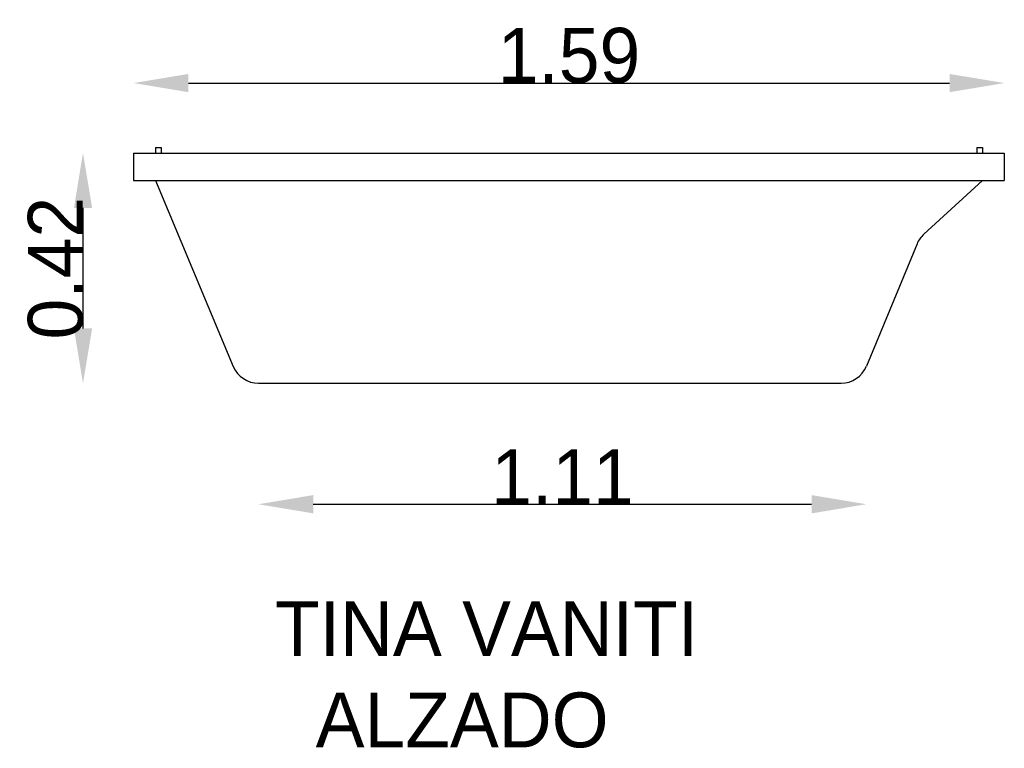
# Model space of a CAD drawing. Extents: x -3.68 to -1.89, y -1.22 to 0.11.
import ezdxf

# ---------------------------------------------------------------- set-up
doc = ezdxf.new("R2010")
doc.units = 0
doc.header["$MEASUREMENT"] = 0
doc.layers.get('0').update_dxf_attribs({"linetype": 'CONTINUOUS'})
doc.layers.get('DEFPOINTS').update_dxf_attribs({"linetype": 'CONTINUOUS'})
doc.dimstyles.get("Standard").update_dxf_attribs({"dimtxt": 0.18, "dimasz": 0.18, "dimexe": 0.18, "dimexo": 0.0625, "dimgap": 0.09, "dimtad": 0, "dimtih": 1, "dimtoh": 1, "dimdec": 4, "dimzin": 0, "dimdsep": 46, "dimtxsty": 'Standard', "dimcen": 0.09, "dimadec": 0, "dimazin": 0, "dimtfac": 1, "dimtdec": 4, "dimtofl": 0, "dimtmove": 0, "dimatfit": 3, "dimfxl": 0, "dimtolj": 1, "dimtzin": 0, "dimarcsym": 0})

# ---------------------------------------------------------------- blocks, each defined once
blk = doc.blocks.new('*D2')
at = {"color": 0, "linetype": 'ByBlock'}
blk.add_line((-1.3468, -1.3741), (-1.3468, -1.5941), dxfattribs=at)
for points in [[(-1.3634, -1.3741), (-1.3301, -1.3741), (-1.3468, -1.2741)], [(-1.3634, -1.5941), (-1.3301, -1.5941), (-1.3468, -1.6941)]]:
    blk.add_solid(points, dxfattribs=at)
at = {"layer": 'DEFPOINTS', "color": 0, "linetype": 'ByBlock'}
for p in [(-1.2543, -1.2741), (-1.3468, -1.6941), (-1.0262, -1.6941)]:
    blk.add_point(p, dxfattribs=at)
at = {"color": 0, "linetype": 'ByBlock', "insert": (-1.3968, -1.4841), "char_height": 0.1, "attachment_point": 5, "rotation": 90}
blk.add_mtext('\\A1;0.42', dxfattribs=at)
blk = doc.blocks.new('*D0')
at = {"color": 0, "linetype": 'ByBlock'}
blk.add_line((-1.1543, -1.1463), (0.2357, -1.1463), dxfattribs=at)
for points in [[(-1.1543, -1.1297), (-1.1543, -1.163), (-1.2543, -1.1463)], [(0.2357, -1.1297), (0.2357, -1.163), (0.3357, -1.1463)]]:
    blk.add_solid(points, dxfattribs=at)
at = {"layer": 'DEFPOINTS', "color": 0, "linetype": 'ByBlock'}
for p in [(0.3357, -1.1463), (-1.2543, -1.2741), (0.3357, -1.2741)]:
    blk.add_point(p, dxfattribs=at)
at = {"color": 0, "linetype": 'ByBlock', "insert": (-0.4593, -1.0963), "char_height": 0.1, "attachment_point": 5}
blk.add_mtext('\\A1;1.59', dxfattribs=at)
blk = doc.blocks.new('*D1')
at = {"color": 0, "linetype": 'ByBlock'}
blk.add_line((-0.9262, -1.9149), (-0.0162, -1.9149), dxfattribs=at)
for points in [[(-0.9262, -1.8982), (-0.9262, -1.9316), (-1.0262, -1.9149)], [(-0.0162, -1.8982), (-0.0162, -1.9316), (0.0838, -1.9149)]]:
    blk.add_solid(points, dxfattribs=at)
at = {"layer": 'DEFPOINTS', "color": 0, "linetype": 'ByBlock'}
for p in [(0.0838, -1.6632), (-1.0262, -1.6941), (0.0838, -1.9149)]:
    blk.add_point(p, dxfattribs=at)
at = {"color": 0, "linetype": 'ByBlock', "insert": (-0.4712, -1.8649), "char_height": 0.1, "attachment_point": 5}
blk.add_mtext('\\A1;1.11', dxfattribs=at)

msp = doc.modelspace()

# ---------------------------------------------------------------- linework, layer by layer
for p, q in [((-3.4753, -0.1364), (-1.8853, -0.1364)), ((-3.4753, -0.1364), (-3.4753, -0.1864)), ((-3.4353, -0.1264), (-3.4253, -0.1264)), ((-3.4353, -0.1264), (-3.4353, -0.1364)), ((-3.4353, -0.1264), (-3.4353, -0.1364)), ((-3.4353, -0.1264), (-3.4353, -0.1364)), ((-3.4253, -0.1264), (-3.4253, -0.1364)), ((-1.9353, -0.1264), (-1.9253, -0.1264)), ((-1.9353, -0.1264), (-1.9353, -0.1364)), ((-1.9253, -0.1264), (-1.9253, -0.1364)), ((-1.8853, -0.1364), (-1.8853, -0.1864)), ((-3.4753, -0.1864), (-1.8853, -0.1864)), ((-3.4353, -0.1864), (-3.2933, -0.5257)), ((-1.9253, -0.1864), (-2.0323, -0.2844)), ((-2.0447, -0.3022), (-2.1372, -0.5255)), ((-3.2472, -0.5564), (-2.1834, -0.5564))]:
    msp.add_line(p, q)
for centre, start, end in [((-1.9985, -0.3213), 132.4949, 157.515), ((-3.2472, -0.5064), 202.7053, 270), ((-2.1834, -0.5064), 270, 337.515)]:
    msp.add_arc(centre, 0.05, start, end)

# ---------------------------------------------------------------- texts
at = {"color": 5}
for s, p in [('TINA VANITI', (-3.2172, -1.0541)), ('  ALZADO', (-3.2172, -1.2208))]:
    msp.add_text(s, height=0.1, dxfattribs=at).set_placement(p)

# ---------------------------------------------------------------- dimensions: what is measured, and where the dimension line sits
at = {"color": 1}
for base, p1, p2, picture, middle in [((-1.8853, -0.0086), (-3.4753, -0.1364), (-1.8853, -0.1364), '*D0', (-2.6803, 0.0414)), ((-2.1372, -0.7772), (-3.2472, -0.5564), (-2.1372, -0.5255), '*D1', (-2.6922, -0.7272))]:
    dim = msp.add_linear_dim(base=base, p1=p1, p2=p2, dimstyle='Standard', override={"dimtxt": 0.1, "dimasz": 0.1, "dimexe": 1.25, "dimexo": 0.625, "dimgap": 0, "dimtad": 1, "dimtih": 0, "dimtoh": 0, "dimdec": 2, "dimzin": 8, "dimcen": 2.5, "dimse1": 1, "dimse2": 1, "dimtdec": 2, "dimtix": 1, "dimtofl": 1}, dxfattribs=at)
    dim.commit()
    dim.dimension.update_dxf_attribs({"geometry": picture, "text_midpoint": middle, "insert": (-2.221, 1.1377)})
dim = msp.add_linear_dim(base=(-3.5678, -0.5564), p1=(-3.4753, -0.1364), p2=(-3.2472, -0.5564), angle=90, dimstyle='Standard', override={"dimtxt": 0.1, "dimasz": 0.1, "dimexe": 1.25, "dimexo": 0.625, "dimgap": 0, "dimtad": 1, "dimtih": 0, "dimtoh": 0, "dimdec": 2, "dimzin": 8, "dimcen": 2.5, "dimse1": 1, "dimse2": 1, "dimtdec": 2, "dimtix": 1, "dimtofl": 1}, dxfattribs=at)
dim.commit()
dim.dimension.update_dxf_attribs({"geometry": '*D2', "text_midpoint": (-3.6178, -0.3464), "insert": (-2.221, 1.1377)})

doc.saveas('drawing.dxf')
